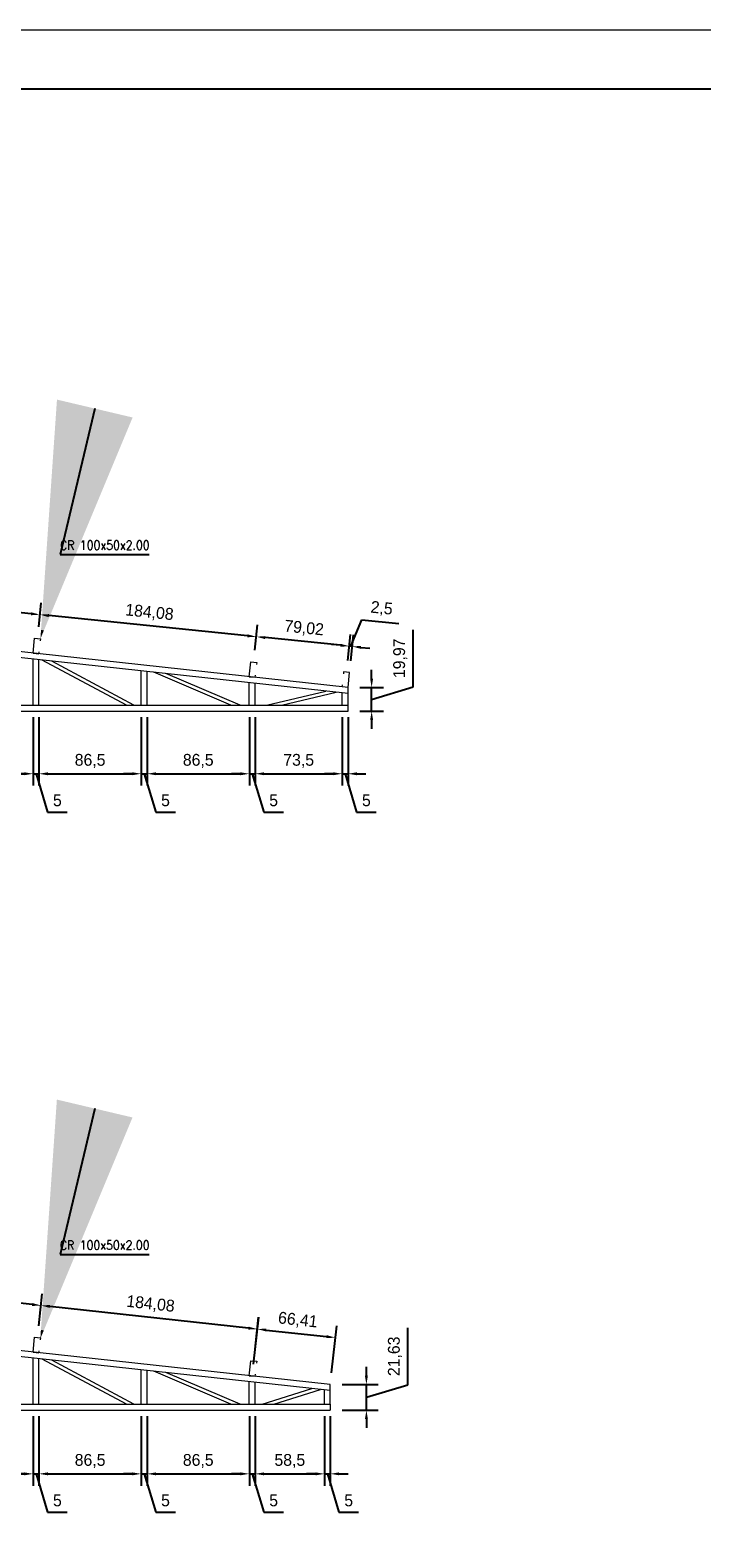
# Model space of a CAD drawing. Header units: millimetres. Extents: x -125 to 300, y 6 to 90.
# Tile 47 of 132: x 69 to 80, y 64 to 90. Entities that reach past the tile are written whole.
import ezdxf
from ezdxf import colors
from ezdxf.entities.mleader import LeaderData, LeaderLine
from ezdxf.enums import TextEntityAlignment as Align
from ezdxf.math import Vec2, Vec3

# ---------------------------------------------------------------- set-up
doc = ezdxf.new("R2010")
doc.units = ezdxf.units.MM
doc.layers.get('0').update_dxf_attribs({"lineweight": 0})
for name, color, linetype, lineweight in [('Aux', 7, 'Continuous', 5), ('Banzo superior e inferior', 2, 'Continuous', 9), ('COTAS', 7, 'Continuous', 9), ('Diagonal', 76, 'Continuous', 9), ('Metálica', 255, 'Continuous', 9), ('Montante', 212, 'Continuous', 9), ('TERÇAS', 10, 'Continuous', 0)]:
    doc.layers.add(name, color=color, linetype=linetype, lineweight=lineweight)
doc.layers.add('MARGINT', color=7, linetype='Continuous')
doc.styles.add('CYPETXT', font='romans', dxfattribs={"height": 0.2})
doc.dimstyles.new('ISO-50', dxfattribs={"dimtxt": 0.2, "dimasz": 0.15, "dimexe": 0.2, "dimexo": 0.2, "dimgap": 0.1, "dimtad": 1, "dimlfac": 50, "dimtxsty": 'Standard', "dimcen": 0.15, "dimclrd": 256, "dimadec": 0, "dimazin": 0, "dimtfac": 1, "dimtmove": 0, "dimatfit": 3, "dimfxl": 0, "dimarcsym": 0})

# ---------------------------------------------------------------- blocks, each defined once
blk = doc.blocks.new('Terças 127x50')
at = {"layer": 'TERÇAS'}
for p, q in [((-212.865, 71.834), (-212.965, 71.834)), ((-212.965, 71.834), (-212.965, 71.8)), ((-212.865, 71.58), (-212.865, 71.834)), ((-212.965, 71.58), (-212.965, 71.614)), ((-212.865, 71.58), (-212.965, 71.58))]:
    blk.add_line(p, q, dxfattribs=at)
blk = doc.blocks.new('*D302')
at = {"layer": 'COTAS', "color": 0, "lineweight": -2, "transparency": 16777216}
for p, q in [((67.15, 78.338), (67.15, 77.179)), ((68.88, 78.338), (68.88, 77.179))]:
    blk.add_line(p, q, dxfattribs=at)
at = {"layer": 'COTAS', "lineweight": -2, "transparency": 16777216}
blk.add_line((67.3, 77.379), (68.73, 77.379), dxfattribs=at)
at = {"layer": 'COTAS', "transparency": 16777216}
for points in [[(67.3, 77.404), (67.3, 77.354), (67.15, 77.379)], [(68.73, 77.404), (68.73, 77.354), (68.88, 77.379)]]:
    blk.add_solid(points, dxfattribs=at)
at = {"layer": 'Defpoints', "color": 0, "transparency": 16777216}
for p in [(67.15, 78.538), (68.88, 78.538), (68.88, 77.379)]:
    blk.add_point(p, dxfattribs=at)
at = {"layer": 'COTAS', "color": 0, "transparency": 16777216, "insert": (68.015, 77.596), "char_height": 0.2, "attachment_point": 5}
blk.add_mtext('86,5', dxfattribs=at)
blk = doc.blocks.new('*D303')
at = {"layer": 'COTAS', "color": 0, "lineweight": -2, "transparency": 16777216}
for p, q in [((68.88, 78.338), (68.88, 77.179)), ((68.98, 78.338), (68.98, 77.179))]:
    blk.add_line(p, q, dxfattribs=at)
at = {"layer": 'COTAS', "lineweight": -2, "transparency": 16777216}
for p, q in [((68.73, 77.379), (68.58, 77.379)), ((68.88, 77.379), (68.98, 77.379)), ((68.88, 77.379), (68.98, 77.379)), ((68.93, 77.379), (69.125, 76.729)), ((69.13, 77.379), (69.28, 77.379)), ((69.125, 76.729), (69.458, 76.729))]:
    blk.add_line(p, q, dxfattribs=at)
at = {"layer": 'COTAS', "transparency": 16777216}
for points in [[(68.73, 77.404), (68.73, 77.354), (68.88, 77.379)], [(69.13, 77.404), (69.13, 77.354), (68.98, 77.379)]]:
    blk.add_solid(points, dxfattribs=at)
at = {"layer": 'Defpoints', "color": 0, "transparency": 16777216}
for p in [(68.88, 78.538), (68.98, 78.538), (68.98, 77.379)]:
    blk.add_point(p, dxfattribs=at)
at = {"layer": 'COTAS', "color": 0, "transparency": 16777216, "insert": (69.291, 76.929), "char_height": 0.2, "attachment_point": 5}
blk.add_mtext('5', dxfattribs=at)
blk = doc.blocks.new('*D304')
at = {"layer": 'COTAS', "color": 0, "lineweight": -2, "transparency": 16777216}
for p, q in [((68.98, 78.338), (68.98, 77.179)), ((70.71, 78.338), (70.71, 77.179))]:
    blk.add_line(p, q, dxfattribs=at)
at = {"layer": 'COTAS', "lineweight": -2, "transparency": 16777216}
blk.add_line((69.13, 77.379), (70.56, 77.379), dxfattribs=at)
at = {"layer": 'COTAS', "transparency": 16777216}
for points in [[(69.13, 77.404), (69.13, 77.354), (68.98, 77.379)], [(70.56, 77.404), (70.56, 77.354), (70.71, 77.379)]]:
    blk.add_solid(points, dxfattribs=at)
at = {"layer": 'Defpoints', "color": 0, "transparency": 16777216}
for p in [(68.98, 78.538), (70.71, 78.538), (70.71, 77.379)]:
    blk.add_point(p, dxfattribs=at)
at = {"layer": 'COTAS', "color": 0, "transparency": 16777216, "insert": (69.845, 77.596), "char_height": 0.2, "attachment_point": 5}
blk.add_mtext('86,5', dxfattribs=at)
blk = doc.blocks.new('*D305')
at = {"layer": 'COTAS', "color": 0, "lineweight": -2, "transparency": 16777216}
for p, q in [((70.71, 78.338), (70.71, 77.179)), ((70.81, 78.338), (70.81, 77.179))]:
    blk.add_line(p, q, dxfattribs=at)
at = {"layer": 'COTAS', "lineweight": -2, "transparency": 16777216}
for p, q in [((70.56, 77.379), (70.41, 77.379)), ((70.71, 77.379), (70.81, 77.379)), ((70.71, 77.379), (70.81, 77.379)), ((70.76, 77.379), (70.955, 76.729)), ((70.96, 77.379), (71.11, 77.379)), ((70.955, 76.729), (71.288, 76.729))]:
    blk.add_line(p, q, dxfattribs=at)
at = {"layer": 'COTAS', "transparency": 16777216}
for points in [[(70.56, 77.404), (70.56, 77.354), (70.71, 77.379)], [(70.96, 77.404), (70.96, 77.354), (70.81, 77.379)]]:
    blk.add_solid(points, dxfattribs=at)
at = {"layer": 'Defpoints', "color": 0, "transparency": 16777216}
for p in [(70.71, 78.538), (70.81, 78.538), (70.81, 77.379)]:
    blk.add_point(p, dxfattribs=at)
at = {"layer": 'COTAS', "color": 0, "transparency": 16777216, "insert": (71.121, 76.929), "char_height": 0.2, "attachment_point": 5}
blk.add_mtext('5', dxfattribs=at)
blk = doc.blocks.new('*D306')
at = {"layer": 'COTAS', "color": 0, "lineweight": -2, "transparency": 16777216}
for p, q in [((70.81, 78.338), (70.81, 77.179)), ((72.54, 78.338), (72.54, 77.179))]:
    blk.add_line(p, q, dxfattribs=at)
at = {"layer": 'COTAS', "lineweight": -2, "transparency": 16777216}
blk.add_line((70.96, 77.379), (72.39, 77.379), dxfattribs=at)
at = {"layer": 'COTAS', "transparency": 16777216}
for points in [[(70.96, 77.404), (70.96, 77.354), (70.81, 77.379)], [(72.39, 77.404), (72.39, 77.354), (72.54, 77.379)]]:
    blk.add_solid(points, dxfattribs=at)
at = {"layer": 'Defpoints', "color": 0, "transparency": 16777216}
for p in [(70.81, 78.538), (72.54, 78.538), (72.54, 77.379)]:
    blk.add_point(p, dxfattribs=at)
at = {"layer": 'COTAS', "color": 0, "transparency": 16777216, "insert": (71.675, 77.596), "char_height": 0.2, "attachment_point": 5}
blk.add_mtext('86,5', dxfattribs=at)
blk = doc.blocks.new('*D307')
at = {"layer": 'COTAS', "color": 0, "lineweight": -2, "transparency": 16777216}
for p, q in [((72.54, 78.338), (72.54, 77.179)), ((72.64, 78.338), (72.64, 77.179))]:
    blk.add_line(p, q, dxfattribs=at)
at = {"layer": 'COTAS', "lineweight": -2, "transparency": 16777216}
for p, q in [((72.39, 77.379), (72.24, 77.379)), ((72.54, 77.379), (72.64, 77.379)), ((72.54, 77.379), (72.64, 77.379)), ((72.59, 77.379), (72.785, 76.729)), ((72.79, 77.379), (72.94, 77.379)), ((72.785, 76.729), (73.118, 76.729))]:
    blk.add_line(p, q, dxfattribs=at)
at = {"layer": 'COTAS', "transparency": 16777216}
for points in [[(72.39, 77.404), (72.39, 77.354), (72.54, 77.379)], [(72.79, 77.404), (72.79, 77.354), (72.64, 77.379)]]:
    blk.add_solid(points, dxfattribs=at)
at = {"layer": 'Defpoints', "color": 0, "transparency": 16777216}
for p in [(72.54, 78.538), (72.64, 78.538), (72.64, 77.379)]:
    blk.add_point(p, dxfattribs=at)
at = {"layer": 'COTAS', "color": 0, "transparency": 16777216, "insert": (72.951, 76.929), "char_height": 0.2, "attachment_point": 5}
blk.add_mtext('5', dxfattribs=at)
blk = doc.blocks.new('*D308')
at = {"layer": 'COTAS', "color": 0, "lineweight": -2, "transparency": 16777216}
for p, q in [((72.64, 78.338), (72.64, 77.179)), ((74.11, 78.338), (74.11, 77.179))]:
    blk.add_line(p, q, dxfattribs=at)
at = {"layer": 'COTAS', "lineweight": -2, "transparency": 16777216}
blk.add_line((72.79, 77.379), (73.96, 77.379), dxfattribs=at)
at = {"layer": 'COTAS', "transparency": 16777216}
for points in [[(72.79, 77.404), (72.79, 77.354), (72.64, 77.379)], [(73.96, 77.404), (73.96, 77.354), (74.11, 77.379)]]:
    blk.add_solid(points, dxfattribs=at)
at = {"layer": 'Defpoints', "color": 0, "transparency": 16777216}
for p in [(72.64, 78.538), (74.11, 78.538), (74.11, 77.379)]:
    blk.add_point(p, dxfattribs=at)
at = {"layer": 'COTAS', "color": 0, "transparency": 16777216, "insert": (73.375, 77.596), "char_height": 0.2, "attachment_point": 5}
blk.add_mtext('73,5', dxfattribs=at)
blk = doc.blocks.new('*D309')
at = {"layer": 'COTAS', "color": 0, "lineweight": -2, "transparency": 16777216}
for p, q in [((74.11, 78.338), (74.11, 77.179)), ((74.21, 78.338), (74.21, 77.179))]:
    blk.add_line(p, q, dxfattribs=at)
at = {"layer": 'COTAS', "lineweight": -2, "transparency": 16777216}
for p, q in [((73.96, 77.379), (73.81, 77.379)), ((74.11, 77.379), (74.21, 77.379)), ((74.11, 77.379), (74.21, 77.379)), ((74.16, 77.379), (74.355, 76.729)), ((74.36, 77.379), (74.51, 77.379)), ((74.355, 76.729), (74.688, 76.729))]:
    blk.add_line(p, q, dxfattribs=at)
at = {"layer": 'COTAS', "transparency": 16777216}
for points in [[(73.96, 77.404), (73.96, 77.354), (74.11, 77.379)], [(74.36, 77.404), (74.36, 77.354), (74.21, 77.379)]]:
    blk.add_solid(points, dxfattribs=at)
at = {"layer": 'Defpoints', "color": 0, "transparency": 16777216}
for p in [(74.11, 78.538), (74.21, 78.538), (74.21, 77.379)]:
    blk.add_point(p, dxfattribs=at)
at = {"layer": 'COTAS', "color": 0, "transparency": 16777216, "insert": (74.521, 76.929), "char_height": 0.2, "attachment_point": 5}
blk.add_mtext('5', dxfattribs=at)
blk = doc.blocks.new('*D310')
at = {"layer": 'COTAS', "lineweight": -2, "transparency": 16777216}
for p, q in [((74.255, 79.534), (74.442, 79.984)), ((74.442, 79.984), (75.072, 79.92)), ((74.081, 79.551), (73.932, 79.566)), ((74.28, 79.531), (74.23, 79.536)), ((74.28, 79.531), (74.23, 79.536)), ((74.429, 79.516), (74.579, 79.501))]:
    blk.add_line(p, q, dxfattribs=at)
at = {"layer": 'COTAS', "color": 0, "lineweight": -2, "transparency": 16777216}
for p, q in [((74.206, 79.294), (74.251, 79.735)), ((74.256, 79.289), (74.3, 79.73))]:
    blk.add_line(p, q, dxfattribs=at)
at = {"layer": 'COTAS', "transparency": 16777216}
for points in [[(74.084, 79.576), (74.079, 79.526), (74.23, 79.536)], [(74.432, 79.541), (74.427, 79.491), (74.28, 79.531)]]:
    blk.add_solid(points, dxfattribs=at)
at = {"layer": 'Defpoints', "color": 0, "transparency": 16777216}
for p in [(74.23, 79.536), (74.186, 79.095), (74.235, 79.09)]:
    blk.add_point(p, dxfattribs=at)
at = {"layer": 'COTAS', "color": 0, "transparency": 16777216, "insert": (74.779, 80.167), "char_height": 0.2, "attachment_point": 5, "rotation": 354.1927}
blk.add_mtext('2,5', dxfattribs=at)
blk = doc.blocks.new('*D311')
at = {"layer": 'COTAS', "color": 0, "lineweight": -2, "transparency": 16777216}
for p, q in [((72.635, 79.466), (72.678, 79.895)), ((74.206, 79.294), (74.251, 79.735))]:
    blk.add_line(p, q, dxfattribs=at)
at = {"layer": 'COTAS', "lineweight": -2, "transparency": 16777216}
blk.add_line((74.081, 79.551), (72.807, 79.681), dxfattribs=at)
at = {"layer": 'COTAS', "transparency": 16777216}
for points in [[(72.81, 79.706), (72.805, 79.656), (72.658, 79.696)], [(74.084, 79.576), (74.079, 79.526), (74.23, 79.536)]]:
    blk.add_solid(points, dxfattribs=at)
at = {"layer": 'Defpoints', "color": 0, "transparency": 16777216}
for p in [(72.658, 79.696), (72.615, 79.267), (74.186, 79.095)]:
    blk.add_point(p, dxfattribs=at)
at = {"layer": 'COTAS', "color": 0, "transparency": 16777216, "insert": (73.466, 79.832), "char_height": 0.2, "attachment_point": 5, "rotation": 354.1927}
blk.add_mtext('79,02', dxfattribs=at)
blk = doc.blocks.new('*D312')
at = {"layer": 'COTAS', "color": 0, "lineweight": -2, "transparency": 16777216}
for p, q in [((68.975, 79.865), (69.016, 80.267)), ((72.635, 79.466), (72.678, 79.895))]:
    blk.add_line(p, q, dxfattribs=at)
at = {"layer": 'COTAS', "lineweight": -2, "transparency": 16777216}
blk.add_line((72.509, 79.711), (69.145, 80.053), dxfattribs=at)
at = {"layer": 'COTAS', "transparency": 16777216}
for points in [[(69.147, 80.078), (69.142, 80.028), (68.995, 80.069)], [(72.511, 79.736), (72.506, 79.686), (72.658, 79.696)]]:
    blk.add_solid(points, dxfattribs=at)
at = {"layer": 'Defpoints', "color": 0, "transparency": 16777216}
for p in [(68.995, 80.069), (68.955, 79.666), (72.615, 79.267)]:
    blk.add_point(p, dxfattribs=at)
at = {"layer": 'COTAS', "color": 0, "transparency": 16777216, "insert": (70.849, 80.098), "char_height": 0.2, "attachment_point": 5, "rotation": 354.1927}
blk.add_mtext('184,08', dxfattribs=at)
blk = doc.blocks.new('*D313')
at = {"layer": 'COTAS', "color": 0, "lineweight": -2, "transparency": 16777216}
for p, q in [((65.315, 80.264), (65.353, 80.64)), ((68.975, 79.865), (69.016, 80.267))]:
    blk.add_line(p, q, dxfattribs=at)
at = {"layer": 'COTAS', "lineweight": -2, "transparency": 16777216}
blk.add_line((68.846, 80.084), (65.482, 80.426), dxfattribs=at)
at = {"layer": 'COTAS', "transparency": 16777216}
for points in [[(65.485, 80.451), (65.479, 80.401), (65.333, 80.441)], [(68.849, 80.109), (68.844, 80.059), (68.995, 80.069)]]:
    blk.add_solid(points, dxfattribs=at)
at = {"layer": 'Defpoints', "color": 0, "transparency": 16777216}
for p in [(65.333, 80.441), (65.295, 80.065), (68.955, 79.666)]:
    blk.add_point(p, dxfattribs=at)
at = {"layer": 'COTAS', "color": 0, "transparency": 16777216, "insert": (67.186, 80.47), "char_height": 0.2, "attachment_point": 5, "rotation": 354.1927}
blk.add_mtext('184,08', dxfattribs=at)
blk = doc.blocks.new('*D317')
at = {"layer": 'COTAS', "lineweight": -2, "transparency": 16777216}
for p, q in [((75.31, 78.847), (75.31, 79.814)), ((74.61, 78.987), (74.61, 79.137)), ((74.61, 78.637), (75.31, 78.847)), ((74.61, 78.438), (74.61, 78.837)), ((74.61, 78.438), (74.61, 78.837)), ((74.61, 78.288), (74.61, 78.138))]:
    blk.add_line(p, q, dxfattribs=at)
at = {"layer": 'COTAS', "color": 0, "lineweight": -2, "transparency": 16777216}
for p, q in [((74.41, 78.837), (74.81, 78.837)), ((74.41, 78.438), (74.81, 78.438))]:
    blk.add_line(p, q, dxfattribs=at)
at = {"layer": 'COTAS', "transparency": 16777216}
for points in [[(74.585, 78.987), (74.635, 78.987), (74.61, 78.837)], [(74.585, 78.288), (74.635, 78.288), (74.61, 78.438)]]:
    blk.add_solid(points, dxfattribs=at)
at = {"layer": 'Defpoints', "color": 0, "transparency": 16777216}
for p in [(74.21, 78.837), (74.61, 78.837), (74.21, 78.438)]:
    blk.add_point(p, dxfattribs=at)
at = {"layer": 'COTAS', "color": 0, "transparency": 16777216, "insert": (75.094, 79.331), "char_height": 0.2, "attachment_point": 5, "rotation": 90}
blk.add_mtext('19,97', dxfattribs=at)
blk = doc.blocks.new('*D325')
at = {"layer": 'COTAS', "color": 0, "lineweight": -2, "transparency": 16777216}
for p, q in [((67.15, 66.519), (67.15, 65.342)), ((68.88, 66.519), (68.88, 65.342))]:
    blk.add_line(p, q, dxfattribs=at)
at = {"layer": 'COTAS', "lineweight": -2, "transparency": 16777216}
blk.add_line((67.3, 65.542), (68.73, 65.542), dxfattribs=at)
at = {"layer": 'COTAS', "transparency": 16777216}
for points in [[(67.3, 65.567), (67.3, 65.517), (67.15, 65.542)], [(68.73, 65.567), (68.73, 65.517), (68.88, 65.542)]]:
    blk.add_solid(points, dxfattribs=at)
at = {"layer": 'Defpoints', "color": 0, "transparency": 16777216}
for p in [(67.15, 66.719), (68.88, 66.719), (68.88, 65.542)]:
    blk.add_point(p, dxfattribs=at)
at = {"layer": 'COTAS', "color": 0, "transparency": 16777216, "insert": (68.015, 65.759), "char_height": 0.2, "attachment_point": 5}
blk.add_mtext('86,5', dxfattribs=at)
blk = doc.blocks.new('*D326')
at = {"layer": 'COTAS', "color": 0, "lineweight": -2, "transparency": 16777216}
for p, q in [((68.88, 66.519), (68.88, 65.342)), ((68.98, 66.519), (68.98, 65.342))]:
    blk.add_line(p, q, dxfattribs=at)
at = {"layer": 'COTAS', "lineweight": -2, "transparency": 16777216}
for p, q in [((68.73, 65.542), (68.58, 65.542)), ((68.88, 65.542), (68.98, 65.542)), ((68.88, 65.542), (68.98, 65.542)), ((68.93, 65.542), (69.125, 64.892)), ((69.13, 65.542), (69.28, 65.542)), ((69.125, 64.892), (69.458, 64.892))]:
    blk.add_line(p, q, dxfattribs=at)
at = {"layer": 'COTAS', "transparency": 16777216}
for points in [[(68.73, 65.567), (68.73, 65.517), (68.88, 65.542)], [(69.13, 65.567), (69.13, 65.517), (68.98, 65.542)]]:
    blk.add_solid(points, dxfattribs=at)
at = {"layer": 'Defpoints', "color": 0, "transparency": 16777216}
for p in [(68.88, 66.719), (68.98, 66.719), (68.98, 65.542)]:
    blk.add_point(p, dxfattribs=at)
at = {"layer": 'COTAS', "color": 0, "transparency": 16777216, "insert": (69.291, 65.092), "char_height": 0.2, "attachment_point": 5}
blk.add_mtext('5', dxfattribs=at)
blk = doc.blocks.new('*D327')
at = {"layer": 'COTAS', "color": 0, "lineweight": -2, "transparency": 16777216}
for p, q in [((68.98, 66.519), (68.98, 65.342)), ((70.71, 66.519), (70.71, 65.342))]:
    blk.add_line(p, q, dxfattribs=at)
at = {"layer": 'COTAS', "lineweight": -2, "transparency": 16777216}
blk.add_line((69.13, 65.542), (70.56, 65.542), dxfattribs=at)
at = {"layer": 'COTAS', "transparency": 16777216}
for points in [[(69.13, 65.567), (69.13, 65.517), (68.98, 65.542)], [(70.56, 65.567), (70.56, 65.517), (70.71, 65.542)]]:
    blk.add_solid(points, dxfattribs=at)
at = {"layer": 'Defpoints', "color": 0, "transparency": 16777216}
for p in [(68.98, 66.719), (70.71, 66.719), (70.71, 65.542)]:
    blk.add_point(p, dxfattribs=at)
at = {"layer": 'COTAS', "color": 0, "transparency": 16777216, "insert": (69.845, 65.759), "char_height": 0.2, "attachment_point": 5}
blk.add_mtext('86,5', dxfattribs=at)
blk = doc.blocks.new('*D328')
at = {"layer": 'COTAS', "color": 0, "lineweight": -2, "transparency": 16777216}
for p, q in [((70.71, 66.519), (70.71, 65.342)), ((70.81, 66.519), (70.81, 65.342))]:
    blk.add_line(p, q, dxfattribs=at)
at = {"layer": 'COTAS', "lineweight": -2, "transparency": 16777216}
for p, q in [((70.56, 65.542), (70.41, 65.542)), ((70.71, 65.542), (70.81, 65.542)), ((70.71, 65.542), (70.81, 65.542)), ((70.76, 65.542), (70.955, 64.892)), ((70.96, 65.542), (71.11, 65.542)), ((70.955, 64.892), (71.288, 64.892))]:
    blk.add_line(p, q, dxfattribs=at)
at = {"layer": 'COTAS', "transparency": 16777216}
for points in [[(70.56, 65.567), (70.56, 65.517), (70.71, 65.542)], [(70.96, 65.567), (70.96, 65.517), (70.81, 65.542)]]:
    blk.add_solid(points, dxfattribs=at)
at = {"layer": 'Defpoints', "color": 0, "transparency": 16777216}
for p in [(70.71, 66.719), (70.81, 66.719), (70.81, 65.542)]:
    blk.add_point(p, dxfattribs=at)
at = {"layer": 'COTAS', "color": 0, "transparency": 16777216, "insert": (71.121, 65.092), "char_height": 0.2, "attachment_point": 5}
blk.add_mtext('5', dxfattribs=at)
blk = doc.blocks.new('*D329')
at = {"layer": 'COTAS', "color": 0, "lineweight": -2, "transparency": 16777216}
for p, q in [((70.81, 66.519), (70.81, 65.342)), ((72.54, 66.519), (72.54, 65.342))]:
    blk.add_line(p, q, dxfattribs=at)
at = {"layer": 'COTAS', "lineweight": -2, "transparency": 16777216}
blk.add_line((70.96, 65.542), (72.39, 65.542), dxfattribs=at)
at = {"layer": 'COTAS', "transparency": 16777216}
for points in [[(70.96, 65.567), (70.96, 65.517), (70.81, 65.542)], [(72.39, 65.567), (72.39, 65.517), (72.54, 65.542)]]:
    blk.add_solid(points, dxfattribs=at)
at = {"layer": 'Defpoints', "color": 0, "transparency": 16777216}
for p in [(70.81, 66.719), (72.54, 66.719), (72.54, 65.542)]:
    blk.add_point(p, dxfattribs=at)
at = {"layer": 'COTAS', "color": 0, "transparency": 16777216, "insert": (71.675, 65.759), "char_height": 0.2, "attachment_point": 5}
blk.add_mtext('86,5', dxfattribs=at)
blk = doc.blocks.new('*D330')
at = {"layer": 'COTAS', "color": 0, "lineweight": -2, "transparency": 16777216}
for p, q in [((72.54, 66.519), (72.54, 65.342)), ((72.64, 66.519), (72.64, 65.342))]:
    blk.add_line(p, q, dxfattribs=at)
at = {"layer": 'COTAS', "lineweight": -2, "transparency": 16777216}
for p, q in [((72.39, 65.542), (72.24, 65.542)), ((72.54, 65.542), (72.64, 65.542)), ((72.54, 65.542), (72.64, 65.542)), ((72.59, 65.542), (72.785, 64.892)), ((72.79, 65.542), (72.94, 65.542)), ((72.785, 64.892), (73.118, 64.892))]:
    blk.add_line(p, q, dxfattribs=at)
at = {"layer": 'COTAS', "transparency": 16777216}
for points in [[(72.39, 65.567), (72.39, 65.517), (72.54, 65.542)], [(72.79, 65.567), (72.79, 65.517), (72.64, 65.542)]]:
    blk.add_solid(points, dxfattribs=at)
at = {"layer": 'Defpoints', "color": 0, "transparency": 16777216}
for p in [(72.54, 66.719), (72.64, 66.719), (72.64, 65.542)]:
    blk.add_point(p, dxfattribs=at)
at = {"layer": 'COTAS', "color": 0, "transparency": 16777216, "insert": (72.951, 65.092), "char_height": 0.2, "attachment_point": 5}
blk.add_mtext('5', dxfattribs=at)
blk = doc.blocks.new('*D331')
at = {"layer": 'COTAS', "color": 0, "lineweight": -2, "transparency": 16777216}
for p, q in [((72.64, 66.519), (72.64, 65.342)), ((73.81, 66.519), (73.81, 65.342))]:
    blk.add_line(p, q, dxfattribs=at)
at = {"layer": 'COTAS', "lineweight": -2, "transparency": 16777216}
blk.add_line((72.79, 65.542), (73.66, 65.542), dxfattribs=at)
at = {"layer": 'COTAS', "transparency": 16777216}
for points in [[(72.79, 65.567), (72.79, 65.517), (72.64, 65.542)], [(73.66, 65.567), (73.66, 65.517), (73.81, 65.542)]]:
    blk.add_solid(points, dxfattribs=at)
at = {"layer": 'Defpoints', "color": 0, "transparency": 16777216}
for p in [(72.64, 66.719), (73.81, 66.719), (73.81, 65.542)]:
    blk.add_point(p, dxfattribs=at)
at = {"layer": 'COTAS', "color": 0, "transparency": 16777216, "insert": (73.225, 65.759), "char_height": 0.2, "attachment_point": 5}
blk.add_mtext('58,5', dxfattribs=at)
blk = doc.blocks.new('*D332')
at = {"layer": 'COTAS', "color": 0, "lineweight": -2, "transparency": 16777216}
for p, q in [((73.81, 66.519), (73.81, 65.342)), ((73.91, 66.519), (73.91, 65.342))]:
    blk.add_line(p, q, dxfattribs=at)
at = {"layer": 'COTAS', "lineweight": -2, "transparency": 16777216}
for p, q in [((73.66, 65.542), (73.51, 65.542)), ((73.81, 65.542), (73.91, 65.542)), ((73.81, 65.542), (73.91, 65.542)), ((73.86, 65.542), (74.055, 64.892)), ((74.06, 65.542), (74.21, 65.542)), ((74.055, 64.892), (74.388, 64.892))]:
    blk.add_line(p, q, dxfattribs=at)
at = {"layer": 'COTAS', "transparency": 16777216}
for points in [[(73.66, 65.567), (73.66, 65.517), (73.81, 65.542)], [(74.06, 65.567), (74.06, 65.517), (73.91, 65.542)]]:
    blk.add_solid(points, dxfattribs=at)
at = {"layer": 'Defpoints', "color": 0, "transparency": 16777216}
for p in [(73.81, 66.719), (73.91, 66.719), (73.91, 65.542)]:
    blk.add_point(p, dxfattribs=at)
at = {"layer": 'COTAS', "color": 0, "transparency": 16777216, "insert": (74.221, 65.092), "char_height": 0.2, "attachment_point": 5}
blk.add_mtext('5', dxfattribs=at)
blk = doc.blocks.new('*D333')
at = {"layer": 'COTAS', "color": 0, "lineweight": -2, "transparency": 16777216}
for p, q in [((68.976, 68.047), (69.035, 68.588)), ((72.636, 67.648), (72.695, 68.189))]:
    blk.add_line(p, q, dxfattribs=at)
at = {"layer": 'COTAS', "lineweight": -2, "transparency": 16777216}
blk.add_line((72.524, 68.006), (69.163, 68.373), dxfattribs=at)
at = {"layer": 'COTAS', "transparency": 16777216}
for points in [[(69.165, 68.397), (69.16, 68.348), (69.013, 68.389)], [(72.527, 68.031), (72.522, 67.981), (72.673, 67.99)]]:
    blk.add_solid(points, dxfattribs=at)
at = {"layer": 'Defpoints', "color": 0, "transparency": 16777216}
for p in [(69.013, 68.389), (68.955, 67.848), (72.615, 67.449)]:
    blk.add_point(p, dxfattribs=at)
at = {"layer": 'COTAS', "color": 0, "transparency": 16777216, "insert": (70.867, 68.405), "char_height": 0.2, "attachment_point": 5, "rotation": 353.7822}
blk.add_mtext('184,08', dxfattribs=at)
blk = doc.blocks.new('*D334')
at = {"layer": 'COTAS', "color": 0, "lineweight": -2, "transparency": 16777216}
for p, q in [((65.316, 68.446), (65.375, 68.986)), ((68.976, 68.047), (69.035, 68.588))]:
    blk.add_line(p, q, dxfattribs=at)
at = {"layer": 'COTAS', "lineweight": -2, "transparency": 16777216}
blk.add_line((68.864, 68.405), (65.503, 68.771), dxfattribs=at)
at = {"layer": 'COTAS', "transparency": 16777216}
for points in [[(65.505, 68.796), (65.5, 68.746), (65.353, 68.788)], [(68.867, 68.43), (68.862, 68.38), (69.013, 68.389)]]:
    blk.add_solid(points, dxfattribs=at)
at = {"layer": 'Defpoints', "color": 0, "transparency": 16777216}
for p in [(65.353, 68.788), (65.295, 68.247), (68.955, 67.848)]:
    blk.add_point(p, dxfattribs=at)
at = {"layer": 'COTAS', "color": 0, "transparency": 16777216, "insert": (67.207, 68.804), "char_height": 0.2, "attachment_point": 5, "rotation": 353.7822}
blk.add_mtext('184,08', dxfattribs=at)
blk = doc.blocks.new('*D337')
at = {"layer": 'COTAS', "color": 0, "lineweight": -2, "transparency": 16777216}
for p, q in [((72.611, 67.395), (72.698, 68.189)), ((73.931, 67.251), (74.018, 68.044))]:
    blk.add_line(p, q, dxfattribs=at)
at = {"layer": 'COTAS', "lineweight": -2, "transparency": 16777216}
blk.add_line((72.825, 67.973), (73.847, 67.862), dxfattribs=at)
at = {"layer": 'COTAS', "transparency": 16777216}
for points in [[(72.828, 67.998), (72.823, 67.949), (72.676, 67.99)], [(73.85, 67.887), (73.845, 67.837), (73.996, 67.845)]]:
    blk.add_solid(points, dxfattribs=at)
at = {"layer": 'Defpoints', "color": 0, "transparency": 16777216}
for p in [(73.996, 67.845), (72.589, 67.197), (73.91, 67.052)]:
    blk.add_point(p, dxfattribs=at)
at = {"layer": 'COTAS', "color": 0, "transparency": 16777216, "insert": (73.36, 68.133), "char_height": 0.2, "attachment_point": 5, "rotation": 353.7614}
blk.add_mtext('66,41', dxfattribs=at)
blk = doc.blocks.new('*D338')
at = {"layer": 'COTAS', "lineweight": -2, "transparency": 16777216}
for p, q in [((75.221, 67.046), (75.221, 68.013)), ((74.521, 67.202), (74.521, 67.352)), ((74.521, 66.619), (74.521, 67.052)), ((74.521, 66.619), (74.521, 67.052)), ((74.521, 66.836), (75.221, 67.046)), ((74.521, 66.469), (74.521, 66.319))]:
    blk.add_line(p, q, dxfattribs=at)
at = {"layer": 'COTAS', "color": 0, "lineweight": -2, "transparency": 16777216}
for p, q in [((74.11, 67.052), (74.721, 67.052)), ((74.11, 66.619), (74.721, 66.619))]:
    blk.add_line(p, q, dxfattribs=at)
at = {"layer": 'COTAS', "transparency": 16777216}
for points in [[(74.496, 67.202), (74.546, 67.202), (74.521, 67.052)], [(74.496, 66.469), (74.546, 66.469), (74.521, 66.619)]]:
    blk.add_solid(points, dxfattribs=at)
at = {"layer": 'Defpoints', "color": 0, "transparency": 16777216}
for p in [(73.91, 67.052), (74.521, 67.052), (73.91, 66.619)]:
    blk.add_point(p, dxfattribs=at)
at = {"layer": 'COTAS', "color": 0, "transparency": 16777216, "insert": (75.004, 67.529), "char_height": 0.2, "attachment_point": 5, "rotation": 90}
blk.add_mtext('21,63', dxfattribs=at)

msp = doc.modelspace()

# ---------------------------------------------------------------- linework, layer by layer
at = {"layer": 'Aux'}
msp.add_lwpolyline([(27.14143, 5.85156), (146.04142, 5.85156), (146.04142, 89.95156), (27.14143, 89.95156)], close=True, dxfattribs=at)
at = {"layer": 'Banzo superior e inferior'}
for p, q in [((74.2097, 78.83763), (61.3597, 80.23763)), ((74.2097, 78.73704), (61.3597, 80.13704)), ((74.2097, 78.73704), (74.2097, 78.83704)), ((61.3597, 78.53763), (74.2097, 78.53763)), ((74.2097, 78.43763), (74.2097, 78.53763)), ((61.3597, 78.43763), (74.2097, 78.43763)), ((73.9097, 67.05218), (61.3597, 68.41949)), ((73.9097, 66.95159), (61.3597, 68.3189)), ((73.9097, 66.95159), (73.9097, 67.05218)), ((61.3597, 66.71949), (73.9097, 66.71949)), ((61.3597, 66.61949), (73.9097, 66.61949)), ((73.9097, 66.71949), (73.9097, 66.61949))]:
    msp.add_line(p, q, dxfattribs=at)
at = {"layer": 'Diagonal'}
for p, q in [((70.45959, 78.53763), (69.03559, 79.30076)), ((70.58661, 78.53763), (69.19503, 79.28339)), ((72.22908, 78.53763), (70.92345, 79.09508)), ((72.38189, 78.53763), (71.1286, 79.07272)), ((72.82841, 78.53763), (73.83251, 78.77814)), ((73.086, 78.53763), (74.00956, 78.75885)), ((70.45959, 66.71949), (69.03559, 67.48262)), ((70.58661, 66.71949), (69.19503, 67.46525)), ((72.22908, 66.71949), (70.92345, 67.27694)), ((72.38189, 66.71949), (71.1286, 67.25459)), ((72.75672, 66.71949), (73.59883, 66.98546)), ((72.95594, 66.71949), (73.74696, 66.96932))]:
    msp.add_line(p, q, dxfattribs=at)
at = {"layer": 'MARGINT'}
msp.add_lwpolyline([(30.14142, 6.85151), (145.04023, 6.85156), (145.04023, 88.95156), (30.14142, 88.95151)], close=True, dxfattribs=at)
at = {"layer": 'Metálica'}
for points in [[(69.01429, 79.81296), (69.06296, 79.80152), (69.00429, 79.66122)], [(69.01261, 67.97791), (69.06128, 67.96646), (69.00261, 67.82617)]]:
    msp.add_solid(points, dxfattribs=at)
at = {"layer": 'Montante'}
for p, q in [((68.8797, 78.53763), (68.8797, 79.31774)), ((68.9797, 78.53763), (68.9797, 79.30685)), ((70.7097, 78.53763), (70.7097, 79.11836)), ((70.8097, 78.53763), (70.8097, 79.10747)), ((72.5397, 78.53763), (72.5397, 78.91899)), ((72.6397, 78.53763), (72.6397, 78.90809)), ((74.1097, 78.53763), (74.1097, 78.74794)), ((74.2097, 78.53763), (74.2097, 78.73704)), ((68.8797, 66.71949), (68.8797, 67.4996)), ((68.9797, 66.71949), (68.9797, 67.48871)), ((70.7097, 66.71949), (70.7097, 67.30023)), ((70.8097, 66.71949), (70.8097, 67.28933)), ((72.5397, 66.71949), (72.5397, 67.10085)), ((72.6397, 66.71949), (72.6397, 67.08995)), ((73.8097, 66.71949), (73.8097, 66.96248)), ((73.9097, 66.71949), (73.9097, 66.95159))]:
    msp.add_line(p, q, dxfattribs=at)

# ---------------------------------------------------------------- block references
at = {"layer": 'Metálica', "xscale": -1, "rotation": 354.3351339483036}
for p in [(-150.01152, 29.19999), (-146.35152, 28.80124), (-150.01152, 17.38185), (-146.35152, 16.9831)]:
    msp.add_blockref('Terças 127x50', p, dxfattribs=at)
at = {"layer": 'Metálica', "rotation": 354.1927479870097}
msp.add_blockref('Terças 127x50', (278.73985, -13.91293), dxfattribs=at)

# ---------------------------------------------------------------- texts
at = {"style": 'CYPETXT', "width": 0.786722}
for p, p2 in [((69.3363, 81.16779), (70.8528, 81.16779)), ((69.33462, 69.33274), (70.85112, 69.33274))]:
    msp.add_text('CR 100x50x2.00', height=0.1533333, dxfattribs=at).set_placement(p, p2, align=Align.FIT)

# ---------------------------------------------------------------- dimensions: what is measured, and where the dimension line sits
at = {"layer": 'COTAS'}
for base, p1, p2, angle, picture, middle in [((65.33278, 80.44102), (68.95453, 79.66616), (65.29453, 80.06491), 354.192748, '*D313', (67.18604, 80.47032)), ((68.99545, 80.06851), (72.61453, 79.2674), (68.95453, 79.66616), 354.192748, '*D312', (70.84871, 80.09781)), ((72.65812, 79.696), (74.18566, 79.09539), (72.61453, 79.2674), 354.192748, '*D311', (73.46622, 79.8316)), ((74.61031, 78.83704), (74.2097, 78.43763), (74.2097, 78.83704), 90, '*D317', (75.09364, 78.94734)), ((65.35345, 68.78756), (68.95453, 67.84802), (65.29453, 68.24677), 353.782183, '*D334', (67.20692, 68.80357)), ((74.52078, 67.05218), (73.9097, 66.61949), (73.9097, 67.05218), 90, '*D338', (75.00411, 67.14584))]:
    dim = msp.add_linear_dim(base=base, p1=p1, p2=p2, angle=angle, dimstyle='ISO-50', override={"dimtmove": 1}, dxfattribs=at)
    dim.commit()
    dim.dimension.update_dxf_attribs({"geometry": picture, "text_midpoint": middle})
dim = msp.add_aligned_dim(p1=(74.2354, 79.09033), p2=(74.18566, 79.09539), distance=-0.44297, dimstyle='ISO-50', override={"dimtmove": 1}, dxfattribs=at)
dim.commit()
dim.dimension.update_dxf_attribs({"geometry": '*D310', "text_midpoint": (74.56326, 80.1891)})
for base, p1, p2, picture, middle in [((68.8797, 77.37899), (67.1497, 78.53763), (68.8797, 78.53763), '*D302', (68.0147, 77.59566)), ((68.9797, 77.37899), (68.8797, 78.53763), (68.9797, 78.53763), '*D303', (69.2247, 76.92899)), ((70.7097, 77.37899), (68.9797, 78.53763), (70.7097, 78.53763), '*D304', (69.8447, 77.59566)), ((70.8097, 77.37899), (70.7097, 78.53763), (70.8097, 78.53763), '*D305', (71.0547, 76.92899)), ((72.5397, 77.37899), (70.8097, 78.53763), (72.5397, 78.53763), '*D306', (71.6747, 77.59566)), ((72.6397, 77.37899), (72.5397, 78.53763), (72.6397, 78.53763), '*D307', (72.8847, 76.92899)), ((74.1097, 77.37899), (72.6397, 78.53763), (74.1097, 78.53763), '*D308', (73.3747, 77.59566)), ((74.2097, 77.37899), (74.1097, 78.53763), (74.2097, 78.53763), '*D309', (74.4547, 76.92899)), ((68.8797, 65.54213), (67.1497, 66.71949), (68.8797, 66.71949), '*D325', (68.0147, 65.7588)), ((68.9797, 65.54213), (68.8797, 66.71949), (68.9797, 66.71949), '*D326', (69.2247, 65.09213)), ((70.7097, 65.54213), (68.9797, 66.71949), (70.7097, 66.71949), '*D327', (69.8447, 65.7588)), ((70.8097, 65.54213), (70.7097, 66.71949), (70.8097, 66.71949), '*D328', (71.0547, 65.09213)), ((72.5397, 65.54213), (70.8097, 66.71949), (72.5397, 66.71949), '*D329', (71.6747, 65.7588)), ((72.6397, 65.54213), (72.5397, 66.71949), (72.6397, 66.71949), '*D330', (72.8847, 65.09213)), ((73.8097, 65.54213), (72.6397, 66.71949), (73.8097, 66.71949), '*D331', (73.2247, 65.7588)), ((73.9097, 65.54213), (73.8097, 66.71949), (73.9097, 66.71949), '*D332', (74.1547, 65.09213))]:
    dim = msp.add_linear_dim(base=base, p1=p1, p2=p2, dimstyle='ISO-50', override={"dimtmove": 1}, dxfattribs=at)
    dim.commit()
    dim.dimension.update_dxf_attribs({"geometry": picture, "text_midpoint": middle})
for p1, p2, distance, picture, middle in [((72.61453, 67.44926), (68.95453, 67.84802), -0.54399, '*D333', (70.86692, 68.40482)), ((72.58946, 67.1965), (73.9097, 67.05218), 0.79797, '*D337', (73.35984, 68.13297))]:
    dim = msp.add_aligned_dim(p1=p1, p2=p2, distance=distance, dimstyle='ISO-50', dxfattribs=at)
    dim.commit()
    dim.dimension.update_dxf_attribs({"geometry": picture, "text_midpoint": middle})

# ---------------------------------------------------------------- leaders
at = {"layer": 'Metálica'}
ml = msp.add_multileader_mtext('Standard', dxfattribs=at)
ml.set_content('', color=256)
ml.set_leader_properties()
ml.build(insert=Vec2(0, 0))
ml.multileader.update_dxf_attribs({"text_right_attachment_type": 6, "dogleg_length": 0.36})
ctx = ml.context
ctx.base_point, ctx.plane_origin = Vec3(70.84524, 81.08632), Vec3(69.00429, 79.66122)
ctx.right_attachment = 6
notes = []
notes.append((ctx, [(0, (1, 1, 0), (69.34105, 81.08632), (1, 0), 1.50419, [(0, [(69.00429, 79.66122)], 0, [])])]))
ctx.mtext.insert, ctx.mtext.flow_direction = Vec3(72.84524, 83.08632), 5
ml = msp.add_multileader_mtext('Standard', dxfattribs=at)
ml.set_content('', color=256)
ml.set_leader_properties()
ml.build(insert=Vec2(0, 0))
ml.multileader.update_dxf_attribs({"text_right_attachment_type": 6, "dogleg_length": 0.36})
ctx = ml.context
ctx.base_point, ctx.plane_origin = Vec3(70.84357, 69.25126), Vec3(69.00261, 67.82617)
ctx.right_attachment = 6
notes.append((ctx, [(0, (1, 1, 0), (69.33938, 69.25126), (1, 0), 1.50419, [(0, [(69.00261, 67.82617)], 0, [])])]))
ctx.mtext.insert, ctx.mtext.flow_direction = Vec3(72.84357, 71.25126), 5
for ctx, leaders in notes:
    for number, flags, end, landing, length, lines in leaders:
        leader = LeaderData()
        leader.index, (leader.has_last_leader_line, leader.has_dogleg_vector, leader.attachment_direction) = number, flags
        leader.last_leader_point, leader.dogleg_vector, leader.dogleg_length = Vec3(end), Vec3(landing), length
        for number, points, colour, breaks in lines:
            line = LeaderLine()
            line.index, line.vertices, line.color, line.breaks = number, Vec3.list(points), colors.encode_raw_color(colour), breaks
            leader.lines.append(line)
        ctx.leaders.append(leader)

doc.saveas('drawing.dxf')
